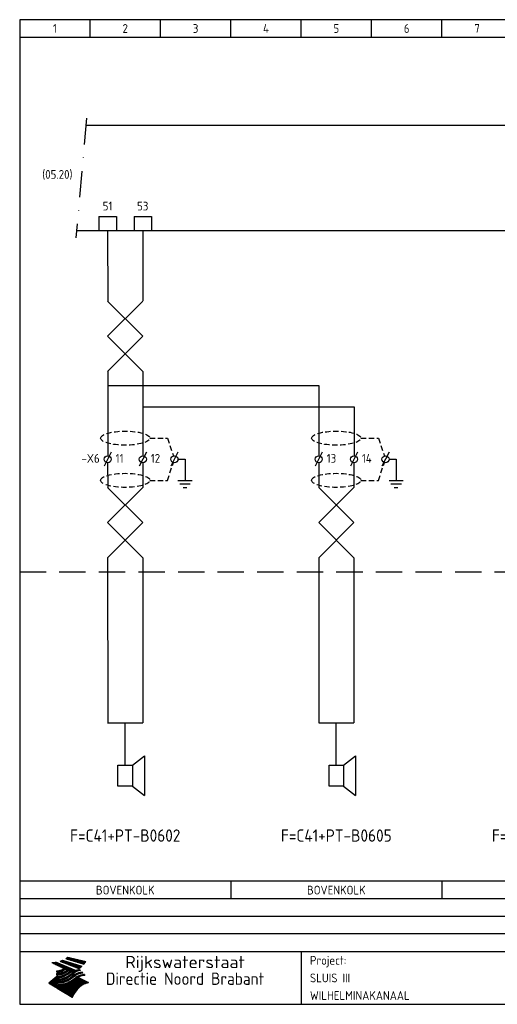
# Model space of a CAD drawing. Extents: x 10 to 410, y 10 to 290.
# Tile 1 of 2: x 10 to 146, y 10 to 290. Entities that reach past the tile are written whole.
import ezdxf
from ezdxf.enums import TextEntityAlignment as Align

# ---------------------------------------------------------------- set-up
doc = ezdxf.new("R2010")
doc.units = 0
doc.header["$LTSCALE"] = 15
doc.header["$MEASUREMENT"] = 0
doc.linetypes.add('DASHDOT', pattern=[1, 0.5, -0.25, 0, -0.25])
doc.linetypes.add('DASHED', pattern=[0.75, 0.5, -0.25])
for name, color, linetype in [('0-25', 7, 'CONTINUOUS'), ('0-35', 2, 'CONTINUOUS'), ('0-50', 3, 'CONTINUOUS'), ('B-25', 7, 'CONTINUOUS'), ('B-35', 2, 'CONTINUOUS'), ('S-25', 7, 'CONTINUOUS')]:
    doc.layers.add(name, color=color, linetype=linetype)
doc.styles.add('ISO', font='iso.shx')
doc.styles.get("Standard").update_dxf_attribs({"font": 'iso.shx'})

# ---------------------------------------------------------------- blocks, each defined once
blk = doc.blocks.new('KADERA3')
at = {"layer": '0-25'}
for p, q in [((30, 285), (30, 290)), ((50, 285), (50, 290)), ((70, 285), (70, 290)), ((90, 285), (90, 290)), ((110, 285), (110, 290)), ((130, 285), (130, 290)), ((10, 285), (410, 285)), ((410, 35), (10, 35)), ((410, 30), (10, 30))]:
    blk.add_line(p, q, dxfattribs=at)
at = {"layer": '0-25', "color": 7}
for p, q in [((21.94, 22.42), (22.53, 22.42)), ((22.06, 22.48), (22.36, 22.48)), ((22.18, 22.53), (27.65, 20.8)), ((22.18, 22.53), (27.65, 20.8)), ((23.14, 22.99), (28.22, 21.46)), ((23.14, 22.99), (28.22, 21.46)), ((23.15, 22.98), (25.33, 22.98)), ((23.23, 23.04), (25.09, 23.04)), ((23.32, 23.1), (24.84, 23.1)), ((23.34, 22.93), (25.57, 22.93)), ((23.4, 23.15), (24.6, 23.15)), ((23.49, 23.21), (24.36, 23.21)), ((23.52, 22.87), (25.81, 22.87)), ((23.57, 23.27), (24.12, 23.27)), ((23.64, 23.32), (23.87, 23.32)), ((23.7, 23.36), (28.82, 22.17)), ((23.7, 23.36), (28.82, 22.17)), ((23.71, 22.82), (26.06, 22.82)), ((23.9, 22.76), (26.3, 22.76)), ((24.09, 22.7), (26.54, 22.7)), ((24.27, 22.65), (26.78, 22.65)), ((24.46, 22.59), (27.03, 22.59)), ((24.65, 22.53), (27.27, 22.53)), ((24.84, 22.48), (27.51, 22.48)), ((25.02, 22.42), (27.75, 22.42)), ((19.1, 21.89), (25.12, 19)), ((19.1, 21.89), (25.12, 19)), ((19.17, 21.86), (20.7, 21.86)), ((19.29, 21.8), (20.83, 21.8)), ((19.4, 21.75), (20.96, 21.75)), ((19.52, 21.69), (21.09, 21.69)), ((19.64, 21.63), (21.22, 21.63)), ((19.74, 21.92), (20.56, 21.92)), ((19.75, 21.58), (21.36, 21.58)), ((19.87, 21.52), (21.49, 21.52)), ((19.99, 21.47), (21.62, 21.47)), ((20.11, 21.41), (21.75, 21.41)), ((20.22, 21.35), (21.88, 21.35)), ((20.25, 21.97), (20.43, 21.97)), ((20.34, 21.3), (22.02, 21.3)), ((20.38, 21.99), (26.02, 19.59)), ((20.38, 21.99), (26.02, 19.59)), ((20.46, 21.24), (22.15, 21.24)), ((20.57, 21.18), (22.28, 21.18)), ((20.69, 21.13), (22.41, 21.13)), ((20.81, 21.07), (22.55, 21.07)), ((20.92, 21.02), (22.68, 21.02)), ((21.04, 20.96), (22.81, 20.96)), ((21.16, 20.9), (22.94, 20.9)), ((21.19, 19.61), (22.35, 19.61)), ((21.27, 20.85), (23.07, 20.85)), ((21.39, 20.79), (23.21, 20.79)), ((21.42, 19.67), (22.47, 19.67)), ((21.47, 22.25), (26.83, 20.19)), ((21.47, 22.25), (26.83, 20.19)), ((21.49, 22.25), (23.07, 22.25)), ((21.51, 20.73), (23.34, 20.73)), ((21.6, 22.2), (23.25, 22.2)), ((21.62, 19.72), (22.59, 19.72)), ((21.63, 20.68), (23.47, 20.68)), ((21.65, 22.31), (22.89, 22.31)), ((21.74, 20.62), (23.6, 20.62)), ((21.75, 22.14), (23.42, 22.14)), ((21.8, 22.37), (22.71, 22.37)), ((21.8, 19.78), (22.69, 19.78)), ((21.86, 20.57), (23.73, 20.57)), ((21.9, 22.08), (23.6, 22.08)), ((21.96, 19.83), (22.79, 19.83)), ((21.98, 20.51), (23.87, 20.51)), ((22.04, 22.03), (23.78, 22.03)), ((22.09, 20.45), (24, 20.45)), ((22.11, 19.89), (22.89, 19.89)), ((22.19, 21.97), (23.96, 21.97)), ((22.21, 20.4), (24.13, 20.4)), ((22.24, 19.95), (22.99, 19.95)), ((22.33, 20.34), (24.26, 20.34)), ((22.34, 21.92), (24.13, 21.92)), ((22.37, 20), (23.08, 20)), ((22.44, 20.28), (24.4, 20.28)), ((22.48, 21.86), (24.31, 21.86)), ((22.49, 20.06), (23.04, 20.06)), ((22.56, 20.23), (24.53, 20.23)), ((22.61, 20.12), (22.93, 20.12)), ((22.63, 21.8), (24.49, 21.8)), ((22.68, 20.17), (24.66, 20.17)), ((22.71, 20.17), (22.82, 20.17)), ((23.11, 20.02), (22.77, 20.2)), ((23.11, 20.02), (22.77, 20.2)), ((22.78, 21.75), (24.67, 21.75)), ((22.79, 20.12), (24.79, 20.12)), ((22.91, 20.06), (24.92, 20.06)), ((22.92, 21.69), (24.85, 21.69)), ((23.03, 20), (25.06, 20)), ((23.07, 21.63), (25.02, 21.63)), ((23.15, 19.95), (25.19, 19.95)), ((23.22, 21.58), (25.2, 21.58)), ((23.26, 19.89), (25.32, 19.89)), ((23.3, 19.61), (23.88, 19.61)), ((23.36, 21.52), (25.38, 21.52)), ((23.38, 19.83), (25.45, 19.83)), ((23.39, 19.67), (23.81, 19.67)), ((23.45, 19.7), (23.58, 19.79)), ((23.45, 19.7), (23.58, 19.79)), ((23.48, 19.72), (23.7, 19.72)), ((23.5, 19.78), (25.58, 19.78)), ((23.51, 21.47), (25.56, 21.47)), ((23.56, 19.78), (23.59, 19.78)), ((23.56, 19.39), (23.9, 19.62)), ((23.56, 19.39), (23.9, 19.62)), ((23.58, 19.79), (23.9, 19.62)), ((23.58, 19.79), (23.9, 19.62)), ((23.61, 19.72), (25.72, 19.72)), ((23.66, 21.41), (25.74, 21.41)), ((23.73, 19.67), (25.85, 19.67)), ((23.8, 21.35), (25.91, 21.35)), ((23.85, 19.61), (25.98, 19.61)), ((23.95, 21.3), (26.09, 21.3)), ((24.09, 21.24), (26.27, 21.24)), ((24.24, 21.18), (26.45, 21.18)), ((24.39, 21.13), (26.62, 21.13)), ((24.53, 21.07), (26.8, 21.07)), ((24.68, 21.02), (26.98, 21.02)), ((24.83, 20.96), (27.16, 20.96)), ((24.97, 20.9), (27.34, 20.9)), ((25.12, 20.85), (27.51, 20.85)), ((25.21, 22.37), (28, 22.37)), ((25.27, 20.79), (27.63, 20.79)), ((25.4, 22.31), (28.24, 22.31)), ((25.41, 20.73), (27.57, 20.73)), ((25.56, 20.68), (27.51, 20.68)), ((25.58, 22.25), (28.48, 22.25)), ((25.71, 20.62), (27.44, 20.62)), ((25.77, 22.2), (28.72, 22.2)), ((25.85, 20.57), (27.37, 20.57)), ((25.96, 22.14), (28.79, 22.14)), ((26, 20.51), (27.29, 20.51)), ((26.06, 19.61), (26.85, 19.61)), ((26.15, 22.08), (28.75, 22.08)), ((26.15, 20.45), (27.22, 20.45)), ((26.21, 19.67), (27.23, 19.67)), ((26.29, 20.4), (27.14, 20.4)), ((26.33, 22.03), (28.71, 22.03)), ((26.44, 20.34), (27.06, 20.34)), ((26.44, 19.72), (27.18, 19.72)), ((26.52, 21.97), (28.66, 21.97)), ((26.59, 20.28), (26.97, 20.28)), ((26.71, 21.92), (28.62, 21.92)), ((26.73, 20.23), (26.89, 20.23)), ((26.9, 21.86), (28.57, 21.86)), ((27.08, 21.8), (28.52, 21.8)), ((27.13, 19.78), (27.25, 19.64)), ((27.13, 19.78), (27.25, 19.64)), ((27.27, 21.75), (28.48, 21.75)), ((27.46, 21.69), (28.43, 21.69)), ((27.65, 21.63), (28.38, 21.63)), ((27.83, 21.58), (28.33, 21.58)), ((28.02, 21.52), (28.28, 21.52)), ((28.21, 21.47), (28.22, 21.47)), ((20.58, 17.88), (18.3, 16)), ((20.58, 17.88), (18.3, 16)), ((19.33, 16.85), (21.07, 16.85)), ((19.4, 16.91), (21.55, 16.91)), ((19.47, 16.97), (21.88, 16.97)), ((19.54, 17.02), (22.13, 17.02)), ((19.61, 17.08), (22.34, 17.08)), ((19.67, 17.13), (20.6, 17.13)), ((19.74, 17.19), (20.6, 17.19)), ((19.81, 17.25), (20.6, 17.25)), ((19.88, 17.3), (20.6, 17.3)), ((19.95, 17.36), (20.6, 17.36)), ((20.01, 17.42), (20.6, 17.42)), ((20.08, 17.47), (20.93, 17.47)), ((20.15, 17.53), (21.26, 17.53)), ((20.22, 17.58), (21.51, 17.58)), ((20.29, 17.64), (21.72, 17.64)), ((20.35, 17.7), (21.9, 17.7)), ((20.42, 17.75), (22.07, 17.75)), ((20.49, 17.81), (22.22, 17.81)), ((20.56, 17.87), (22.36, 17.87)), ((20.6, 19.11), (20.58, 19.51)), ((20.6, 19.11), (20.58, 19.51)), ((20.58, 19.5), (22.09, 19.5)), ((20.58, 19.44), (21.95, 19.44)), ((20.59, 19.38), (21.79, 19.38)), ((20.59, 19.33), (21.62, 19.33)), ((20.59, 19.27), (21.42, 19.27)), ((20.6, 19.22), (21.2, 19.22)), ((20.6, 19.16), (20.93, 19.16)), ((20.6, 19.11), (20.69, 19.12)), ((20.6, 19.11), (20.69, 19.12)), ((20.6, 18.79), (20.77, 18.81)), ((20.6, 18.79), (20.77, 18.81)), ((20.6, 18.29), (20.6, 18.79)), ((20.6, 18.29), (20.6, 18.79)), ((20.6, 18.77), (22.46, 18.77)), ((20.6, 18.71), (22.33, 18.71)), ((20.6, 18.65), (22.19, 18.65)), ((20.6, 18.6), (22.04, 18.6)), ((20.6, 18.54), (21.87, 18.54)), ((20.6, 18.48), (21.68, 18.48)), ((20.6, 18.43), (21.46, 18.43)), ((20.6, 18.37), (21.21, 18.37)), ((20.6, 18.32), (20.87, 18.32)), ((20.6, 18.29), (20.88, 18.32)), ((20.6, 18.29), (20.88, 18.32)), ((20.6, 17.88), (20.86, 17.91)), ((20.6, 17.88), (20.86, 17.91)), ((20.6, 17.43), (20.97, 17.48)), ((20.6, 17.43), (20.97, 17.48)), ((20.6, 17.43), (20.6, 17.09)), ((20.6, 17.43), (20.6, 17.09)), ((20.6, 17.09), (21.26, 17.16)), ((20.6, 17.09), (21.26, 17.16)), ((20.6, 16.8), (21.37, 16.89)), ((20.6, 16.8), (21.37, 16.89)), ((20.6, 16.8), (20.6, 16.45)), ((20.6, 16.8), (20.6, 16.45)), ((20.9, 19.55), (22.23, 19.55)), ((20.9, 18.82), (22.59, 18.82)), ((20.98, 17.92), (22.5, 17.92)), ((21.02, 17.13), (22.53, 17.13)), ((21.32, 18.88), (22.71, 18.88)), ((21.32, 17.98), (22.62, 17.98)), ((21.47, 17.19), (22.7, 17.19)), ((21.59, 18.03), (22.74, 18.03)), ((21.61, 18.93), (22.82, 18.93)), ((21.77, 17.25), (22.85, 17.25)), ((21.8, 18.09), (22.85, 18.09)), ((21.84, 18.99), (22.92, 18.99)), ((21.99, 18.15), (22.95, 18.15)), ((22.01, 17.3), (22.99, 17.3)), ((22.03, 19.05), (23.03, 19.05)), ((22.16, 18.2), (23.05, 18.2)), ((22.21, 19.1), (23.12, 19.1)), ((22.21, 17.36), (23.12, 17.36)), ((22.31, 18.26), (23.15, 18.26)), ((22.36, 19.16), (23.22, 19.16)), ((22.39, 17.42), (23.24, 17.42)), ((22.45, 18.32), (23.24, 18.32)), ((22.51, 19.22), (23.3, 19.22)), ((22.56, 17.47), (23.36, 17.47)), ((22.59, 18.37), (23.33, 18.37)), ((22.64, 19.27), (23.39, 19.27)), ((22.71, 18.43), (23.42, 18.43)), ((22.71, 17.53), (23.47, 17.53)), ((22.77, 19.33), (23.47, 19.33)), ((22.83, 18.48), (23.5, 18.48)), ((22.84, 17.58), (23.57, 17.58)), ((22.89, 19.38), (23.55, 19.38)), ((22.94, 18.54), (23.58, 18.54)), ((22.96, 16.85), (23.86, 16.85)), ((22.97, 17.64), (23.67, 17.64)), ((23, 19.44), (23.63, 19.44)), ((23.04, 18.6), (23.66, 18.6)), ((23.1, 19.5), (23.72, 19.5)), ((23.1, 17.7), (23.77, 17.7)), ((23.12, 16.91), (23.96, 16.91)), ((23.14, 18.65), (23.74, 18.65)), ((23.21, 19.55), (23.8, 19.55)), ((23.21, 17.75), (23.86, 17.75)), ((23.24, 18.71), (23.82, 18.71)), ((23.26, 16.97), (24.05, 16.97)), ((23.32, 17.81), (23.95, 17.81)), ((23.33, 18.77), (23.91, 18.77)), ((23.39, 17.02), (24.14, 17.02)), ((23.42, 18.82), (23.99, 18.82)), ((23.42, 17.87), (24.03, 17.87)), ((23.51, 18.88), (24.07, 18.88)), ((23.52, 17.92), (24.11, 17.92)), ((23.52, 17.08), (24.22, 17.08)), ((23.54, 18.9), (24.3, 19.42)), ((23.54, 18.9), (24.3, 19.42)), ((23.59, 18.93), (24.15, 18.93)), ((23.62, 17.98), (24.2, 17.98)), ((23.63, 17.13), (24.3, 17.13)), ((23.65, 18.59), (24.62, 19.25)), ((23.65, 18.59), (24.62, 19.25)), ((23.67, 18.99), (24.23, 18.99)), ((23.71, 18.03), (24.28, 18.03)), ((23.75, 19.05), (24.32, 19.05)), ((23.75, 17.19), (24.38, 17.19)), ((23.79, 18.09), (24.36, 18.09)), ((23.83, 19.1), (24.4, 19.1)), ((23.85, 17.25), (24.46, 17.25)), ((23.88, 18.15), (24.44, 18.15)), ((23.92, 19.16), (24.48, 19.16)), ((23.94, 18.19), (25.23, 19.07)), ((23.94, 18.19), (25.23, 19.07)), ((23.95, 17.3), (24.55, 17.3)), ((23.96, 19.55), (25.96, 19.55)), ((23.96, 18.2), (24.53, 18.2)), ((24, 19.22), (24.56, 19.22)), ((24.04, 18.26), (24.61, 18.26)), ((24.05, 17.36), (24.63, 17.36)), ((24.06, 17.88), (25.34, 18.76)), ((24.06, 17.88), (25.34, 18.76)), ((24.08, 19.5), (25.88, 19.5)), ((24.08, 19.27), (24.58, 19.27)), ((24.13, 18.32), (24.69, 18.32)), ((24.14, 17.42), (24.71, 17.42)), ((24.16, 19.33), (24.47, 19.33)), ((24.2, 19.44), (25.79, 19.44)), ((24.21, 18.37), (24.77, 18.37)), ((24.23, 17.47), (24.79, 17.47)), ((24.24, 17.48), (25.52, 18.36)), ((24.24, 17.48), (25.52, 18.36)), ((24.25, 19.38), (24.36, 19.38)), ((24.29, 18.43), (24.85, 18.43)), ((24.3, 19.42), (24.62, 19.25)), ((24.3, 19.42), (24.62, 19.25)), ((24.31, 19.38), (25.71, 19.38)), ((24.31, 17.53), (24.87, 17.53)), ((24.35, 17.17), (25.64, 18.05)), ((24.35, 17.17), (25.64, 18.05)), ((24.37, 18.48), (24.94, 18.48)), ((24.39, 17.58), (24.96, 17.58)), ((24.43, 19.33), (25.62, 19.33)), ((24.45, 18.54), (25.02, 18.54)), ((24.47, 17.64), (25.04, 17.64)), ((24.54, 18.6), (25.1, 18.6)), ((24.55, 19.27), (25.54, 19.27)), ((24.56, 17.7), (25.12, 17.7)), ((24.62, 18.65), (25.18, 18.65)), ((24.63, 16.72), (25.91, 17.6)), ((24.63, 16.72), (25.91, 17.6)), ((24.64, 17.75), (25.2, 17.75)), ((24.67, 19.22), (25.45, 19.22)), ((24.7, 18.71), (25.27, 18.71)), ((24.72, 17.81), (25.29, 17.81)), ((24.78, 19.16), (25.37, 19.16)), ((24.78, 18.77), (25.34, 18.77)), ((24.8, 17.87), (25.37, 17.87)), ((24.82, 16.85), (28.23, 16.85)), ((24.87, 18.82), (25.4, 18.82)), ((24.89, 17.92), (25.45, 17.92)), ((24.9, 19.1), (25.28, 19.1)), ((24.9, 16.91), (28.11, 16.91)), ((24.95, 18.88), (25.45, 18.88)), ((24.97, 17.98), (25.53, 17.98)), ((24.99, 16.97), (28, 16.97)), ((25.02, 19.05), (25.2, 19.05)), ((25.03, 18.93), (25.51, 18.93)), ((25.05, 18.03), (25.61, 18.03)), ((25.07, 17.02), (27.89, 17.02)), ((25.11, 18.99), (25.57, 18.99)), ((26.02, 19.59), (25.12, 19)), ((26.02, 19.59), (25.12, 19)), ((25.13, 18.09), (25.68, 18.09)), ((25.15, 17.08), (27.77, 17.08)), ((25.19, 19.05), (25.63, 19.05)), ((25.21, 18.15), (25.75, 18.15)), ((25.23, 17.13), (27.66, 17.13)), ((25.26, 19.1), (25.7, 19.1)), ((25.3, 18.2), (25.82, 18.2)), ((25.31, 17.19), (27.55, 17.19)), ((25.33, 19.16), (25.77, 19.16)), ((25.38, 18.26), (25.89, 18.26)), ((25.39, 19.22), (25.85, 19.22)), ((25.4, 17.25), (27.43, 17.25)), ((25.46, 18.32), (25.97, 18.32)), ((25.47, 19.27), (25.93, 19.27)), ((25.48, 17.3), (27.32, 17.3)), ((25.54, 19.33), (26.03, 19.33)), ((25.54, 18.37), (26.06, 18.37)), ((25.56, 17.36), (27.21, 17.36)), ((25.62, 18.43), (26.14, 18.43)), ((25.63, 19.38), (26.13, 19.38)), ((25.64, 17.42), (27.1, 17.42)), ((25.7, 18.48), (26.24, 18.48)), ((25.72, 19.44), (26.24, 19.44)), ((25.73, 17.47), (26.98, 17.47)), ((25.79, 18.54), (26.34, 18.54)), ((25.81, 17.53), (26.87, 17.53)), ((25.82, 19.5), (26.36, 19.5)), ((25.89, 18.6), (26.46, 18.6)), ((25.89, 17.58), (26.76, 17.58)), ((25.93, 19.55), (26.53, 19.55)), ((25.96, 17.64), (26.64, 17.64)), ((25.99, 18.65), (26.58, 18.65)), ((26.04, 17.7), (26.59, 17.7)), ((26.1, 18.71), (26.72, 18.71)), ((26.12, 17.75), (26.67, 17.75)), ((26.2, 17.81), (26.76, 17.81)), ((26.23, 18.77), (26.89, 18.77)), ((26.29, 17.87), (26.86, 17.87)), ((26.37, 18.82), (27.09, 18.82)), ((26.39, 17.92), (26.97, 17.92)), ((26.49, 17.98), (27.09, 17.98)), ((26.53, 18.88), (27.34, 18.88)), ((26.56, 17.68), (29.54, 16.2)), ((26.56, 17.68), (29.54, 16.2)), ((26.6, 18.03), (27.22, 18.03)), ((26.72, 18.09), (27.38, 18.09)), ((26.73, 18.93), (27.66, 18.93)), ((26.85, 18.15), (27.56, 18.15)), ((26.99, 18.99), (27.9, 18.99)), ((27, 18.2), (27.8, 18.2)), ((27.18, 18.26), (28.13, 18.26)), ((27.26, 19.05), (27.84, 19.05)), ((27.39, 18.32), (28.47, 18.32)), ((27.7, 18.37), (28.49, 18.37)), ((27.78, 19.1), (27.93, 18.96)), ((27.78, 19.1), (27.93, 18.96)), ((28, 18.43), (28.44, 18.43)), ((28.39, 18.48), (28.54, 18.32)), ((28.39, 18.48), (28.54, 18.32)), ((24.94, 11.97), (18.3, 16)), ((24.94, 11.97), (18.3, 16)), ((18.31, 16.01), (20.96, 16.01)), ((18.38, 16.07), (21.46, 16.07)), ((18.38, 15.95), (20.6, 15.95)), ((18.45, 16.12), (21.88, 16.12)), ((18.47, 15.9), (20.6, 15.9)), ((18.52, 16.18), (22.15, 16.18)), ((18.57, 15.84), (20.6, 15.84)), ((18.59, 16.23), (22.38, 16.23)), ((18.65, 16.29), (22.58, 16.29)), ((18.66, 15.78), (20.6, 15.78)), ((18.72, 16.35), (22.75, 16.35)), ((18.75, 15.73), (20.6, 15.73)), ((18.79, 16.4), (22.91, 16.4)), ((18.85, 15.67), (20.6, 15.67)), ((18.86, 16.46), (20.6, 16.46)), ((18.93, 16.52), (20.6, 16.52)), ((18.94, 15.62), (20.6, 15.62)), ((18.99, 16.57), (20.6, 16.57)), ((19.03, 15.56), (27.83, 15.56)), ((19.06, 16.63), (20.6, 16.63)), ((19.12, 15.5), (27.75, 15.5)), ((19.13, 16.68), (20.6, 16.68)), ((19.2, 16.74), (20.6, 16.74)), ((19.22, 15.45), (27.66, 15.45)), ((19.27, 16.8), (20.6, 16.8)), ((19.31, 15.39), (27.58, 15.39)), ((19.4, 15.33), (27.5, 15.33)), ((19.49, 15.28), (27.43, 15.28)), ((19.59, 15.22), (27.36, 15.22)), ((19.68, 15.17), (27.29, 15.17)), ((19.77, 15.11), (27.22, 15.11)), ((19.86, 15.05), (27.15, 15.05)), ((19.96, 15), (27.09, 15)), ((20.05, 14.94), (27.02, 14.94)), ((20.14, 14.88), (26.96, 14.88)), ((20.24, 14.83), (26.9, 14.83)), ((20.33, 14.77), (26.84, 14.77)), ((20.42, 14.72), (26.79, 14.72)), ((20.51, 14.66), (26.73, 14.66)), ((20.6, 16.45), (21.56, 16.56)), ((20.6, 16.45), (21.56, 16.56)), ((20.6, 15.97), (21.67, 16.09)), ((20.6, 15.97), (21.67, 16.09)), ((20.6, 15.97), (20.6, 15.58)), ((20.6, 15.97), (20.6, 15.58)), ((20.6, 15.58), (21.95, 15.73)), ((20.6, 15.58), (21.95, 15.73)), ((20.61, 14.6), (26.68, 14.6)), ((20.7, 16.46), (23.06, 16.46)), ((20.7, 14.55), (26.62, 14.55)), ((20.79, 14.49), (26.57, 14.49)), ((20.88, 14.43), (26.52, 14.43)), ((20.94, 15.62), (27.92, 15.62)), ((20.98, 14.38), (26.47, 14.38)), ((21.07, 14.32), (26.42, 14.32)), ((21.16, 14.27), (26.38, 14.27)), ((21.2, 16.52), (23.2, 16.52)), ((21.25, 14.21), (26.33, 14.21)), ((21.35, 14.15), (26.29, 14.15)), ((21.44, 14.1), (26.24, 14.1)), ((21.45, 15.67), (28.01, 15.67)), ((21.53, 14.04), (26.2, 14.04)), ((21.72, 16.57), (23.32, 16.57)), ((21.96, 15.73), (28.11, 15.73)), ((22.1, 16.63), (23.44, 16.63)), ((22.34, 15.78), (28.21, 15.78)), ((22.38, 16.68), (23.56, 16.68)), ((22.6, 16.74), (23.66, 16.74)), ((22.62, 15.84), (28.33, 15.84)), ((22.79, 16.8), (23.77, 16.8)), ((22.84, 15.9), (28.52, 15.9)), ((23.04, 15.95), (28.71, 15.95)), ((23.21, 16.01), (28.9, 16.01)), ((23.37, 16.07), (29.08, 16.07)), ((23.51, 16.12), (29.27, 16.12)), ((29.41, 16.17), (23.65, 16.17)), ((23.77, 16.23), (29.47, 16.23)), ((23.89, 16.29), (29.36, 16.29)), ((24, 16.35), (29.24, 16.35)), ((24.11, 16.4), (29.13, 16.4)), ((24.21, 16.46), (29.02, 16.46)), ((24.31, 16.52), (28.91, 16.52)), ((24.4, 16.57), (28.79, 16.57)), ((24.49, 16.63), (28.68, 16.63)), ((24.57, 16.68), (28.57, 16.68)), ((24.66, 16.74), (28.45, 16.74)), ((24.74, 16.8), (28.34, 16.8)), ((28.29, 15.83), (29.54, 16.2)), ((28.29, 15.83), (29.54, 16.2)), ((29.54, 16.2), (29.45, 16.17)), ((29.54, 16.2), (29.45, 16.17)), ((29.46, 16.18), (29.47, 16.18)), ((21.63, 13.98), (26.16, 13.98)), ((21.72, 13.93), (26.12, 13.93)), ((21.81, 13.87), (26.08, 13.87)), ((21.9, 13.82), (26.04, 13.82)), ((22, 13.76), (26, 13.76)), ((22.09, 13.7), (25.96, 13.7)), ((22.18, 13.65), (25.93, 13.65)), ((22.27, 13.59), (25.89, 13.59)), ((22.37, 13.53), (25.86, 13.53)), ((22.46, 13.48), (25.82, 13.48)), ((22.55, 13.42), (25.79, 13.42)), ((22.65, 13.37), (25.76, 13.37)), ((22.74, 13.31), (25.73, 13.31)), ((22.83, 13.25), (25.69, 13.25)), ((22.92, 13.2), (25.66, 13.2)), ((23.02, 13.14), (25.63, 13.14)), ((23.11, 13.08), (25.59, 13.08)), ((23.2, 13.03), (25.56, 13.03)), ((23.29, 12.97), (25.53, 12.97)), ((23.39, 12.92), (25.5, 12.92)), ((23.48, 12.86), (25.46, 12.86)), ((23.57, 12.8), (25.43, 12.8)), ((23.66, 12.75), (25.4, 12.75)), ((23.76, 12.69), (25.36, 12.69)), ((23.85, 12.63), (25.33, 12.63)), ((23.94, 12.58), (25.3, 12.58)), ((24.04, 12.52), (25.26, 12.52)), ((24.13, 12.47), (25.23, 12.47)), ((24.22, 12.41), (25.2, 12.41)), ((24.31, 12.35), (25.17, 12.35)), ((24.41, 12.3), (25.13, 12.3)), ((24.5, 12.24), (25.1, 12.24)), ((24.59, 12.18), (25.07, 12.18)), ((24.68, 12.13), (25.03, 12.13)), ((24.78, 12.07), (25, 12.07)), ((24.87, 12.02), (24.97, 12.02)), ((24.94, 11.97), (25.81, 13.45)), ((24.94, 11.97), (25.81, 13.45))]:
    blk.add_line(p, q, dxfattribs=at)
for centre, radius, start, end in [((19.84, 27.26), 5.27, 288.0217, 296.3084), ((19.84, 27.26), 5.27, 288.0217, 296.3084), ((20.49, 27.56), 5.28, 300.0654, 307.393), ((20.49, 27.56), 5.28, 300.0654, 307.393), ((19.15, 29.7), 7.8, 269.6055, 279.0886), ((19.15, 29.7), 7.8, 269.6055, 279.0886), ((19.93, 25.38), 5.91, 276.3402, 298.7463), ((19.93, 25.38), 5.91, 276.3402, 298.7463), ((19.84, 25.09), 6.03, 278.129, 302.868), ((19.84, 25.09), 6.03, 278.129, 302.868), ((20.35, 24.56), 5.76, 274.164, 302.5474), ((20.35, 24.56), 5.76, 274.164, 302.5474), ((27.05, 17.17), 2.63, 107.4286, 133.7799), ((27.05, 17.17), 2.63, 107.4286, 133.7799), ((27.01, 16.84), 2.93, 87.7348, 104.8316), ((27.01, 16.84), 2.93, 87.7348, 104.8316), ((27.37, 15.71), 3.93, 91.7838, 103.2817), ((27.37, 15.71), 3.93, 91.7838, 103.2817), ((24.11, 24.7), 5.26, 301.1147, 312.2814), ((24.11, 24.7), 5.26, 301.1147, 312.2814), ((21.95, 27.32), 8.59, 316.9248, 323.1399), ((21.95, 27.32), 8.59, 316.9248, 323.1399), ((20.21, 23.78), 5.91, 273.6149, 304.3803), ((20.21, 23.78), 5.91, 273.6149, 304.3803), ((20.05, 24.28), 6.02, 277.9472, 305.7139), ((20.05, 24.28), 6.02, 277.9472, 305.7139), ((20.04, 23.49), 6.09, 278.8115, 306.4242), ((20.04, 23.49), 6.09, 278.8115, 306.4242), ((20.53, 23.07), 5.96, 277.0519, 304.973), ((20.53, 23.07), 5.96, 277.0519, 304.973), ((20.72, 22.76), 5.91, 276.3402, 304.3803), ((20.72, 22.76), 5.91, 276.3402, 304.3803), ((21.06, 22.34), 5.81, 274.9043, 303.1745), ((21.06, 22.34), 5.81, 274.9043, 303.1745), ((20.82, 22.06), 6.04, 278.1111, 305.8489), ((20.82, 22.06), 6.04, 278.1111, 305.8489), ((27.45, 16.91), 2.81, 110.4143, 138.7411), ((27.45, 16.91), 2.81, 110.4143, 138.7411), ((27.57, 15.64), 3.4, 98.1566, 126.9045), ((27.57, 15.64), 3.4, 98.1566, 126.9045), ((27.91, 15.54), 3.39, 100.5835, 132.088), ((27.91, 15.54), 3.39, 100.5835, 132.088), ((28.21, 14.74), 3.67, 95.7581, 128.7216), ((28.21, 14.74), 3.67, 95.7581, 128.7216), ((28.4, 15.05), 3.21, 96.3886, 125.0052), ((28.4, 15.05), 3.21, 96.3886, 125.0052), ((27.82, 16.31), 2.8, 90.634, 105.1984), ((27.82, 16.31), 2.8, 90.634, 105.1984), ((28.19, 15.04), 3.93, 93.8342, 103.2817), ((28.19, 15.04), 3.93, 93.8342, 103.2817), ((28.58, 15.69), 2.8, 93.8141, 105.1984), ((28.58, 15.69), 2.8, 93.8141, 105.1984), ((28.95, 14.41), 3.93, 96.0135, 103.2817), ((28.95, 14.41), 3.93, 96.0135, 103.2817), ((21.3, 21.6), 5.91, 276.3402, 304.3803), ((21.3, 21.6), 5.91, 276.3402, 304.3803), ((31.24, 10.26), 6.3, 117.9568, 149.6251), ((31.24, 10.26), 6.3, 117.9568, 149.6251)]:
    blk.add_arc(centre, radius, start, end, dxfattribs=at)
at = {"layer": '0-35'}
blk.add_line((90, 25), (90, 10), dxfattribs=at)
at = {"layer": '0-50'}
blk.add_line((10, 25), (410, 25), dxfattribs=at)
blk.add_lwpolyline([(10, 10), (410, 10), (410, 290), (10, 290)], close=True, dxfattribs=at)
at = {"layer": '0-25', "style": 'ISO'}
blk.add_text('Project:', height=2.5, dxfattribs=at).set_placement((92.5, 22.5), align=Align.MIDDLE_LEFT)
for tag, p in [('STR1', (20, 287.5)), ('STR2', (40, 287.5)), ('STR3', (60, 287.5)), ('STR4', (80, 287.5)), ('STR5', (100, 287.5)), ('STR6', (120, 287.5)), ('STR7', (140, 287.5)), ('STR8', (160, 287.5)), ('STR9', (180, 287.5)), ('STR10', (200, 287.5)), ('STR11', (220, 287.5)), ('STR12', (240, 287.5)), ('STR13', (260, 287.5)), ('STR14', (280, 287.5)), ('STR15', (300, 287.5)), ('STR16', (320, 287.5)), ('STR17', (340, 287.5)), ('STR18', (360, 287.5)), ('STR19', (380, 287.5)), ('STR20', (400, 287.5)), ('W', (180, 12.5)), ('Z', (310, 12.5)), ('Y', (327.5, 12.5))]:
    blk.add_attdef(tag, text='', height=2.5, dxfattribs=at).set_placement(p, align=Align.MIDDLE)
for tag, p in [('N', (220, 22.5)), ('B', (92.5, 17.5)), ('P', (220, 17.5)), ('C', (92.5, 12.5)), ('U', (220, 12.5)), ('REV', (295, 12.5))]:
    blk.add_attdef(tag, text='', height=2.5, dxfattribs=at).set_placement(p, align=Align.MIDDLE_LEFT)
at = {"layer": '0-35', "style": 'ISO', "width": 1.182609}
blk.add_text('Rijkswaterstaat', height=3.5, dxfattribs=at).set_placement((40, 20.28), (74, 20.28), align=Align.FIT)
at = {"layer": '0-35', "color": 2, "style": 'ISO', "width": 1.016949}
blk.add_text('Directie Noord Brabant', height=3.5, dxfattribs=at).set_placement((34.5, 15.53), (79.5, 15.53), align=Align.FIT)
at = {"layer": '0-35', "style": 'ISO'}
blk.add_attdef('RNR', text='', height=3.5, dxfattribs=at).set_placement((305, 17.5), align=Align.MIDDLE)
for tag, p in [('X', (178.5, 17.5)), ('FORM', (402.5, 15))]:
    blk.add_attdef(tag, text='', height=3.5, dxfattribs=at).set_placement(p, align=Align.MIDDLE_LEFT)
at = {"layer": '0-50', "style": 'ISO'}
for tag, p in [('M', (342.5, 15)), ('O', (365, 15))]:
    blk.add_attdef(tag, text='', height=5, dxfattribs=at).set_placement(p, align=Align.MIDDLE)
blk.add_attdef('Q', text='', height=5, dxfattribs=at).set_placement((382.5, 15), align=Align.MIDDLE_LEFT)
blk = doc.blocks.new('X105')
at = {"layer": '0-25', "color": 0}
blk.add_line((1, 2), (-1, -2), dxfattribs=at)
blk.add_circle((0, 0), 1, dxfattribs=at)
at = {"layer": 'B-25', "style": 'ISO'}
blk.add_attdef('LC', text='', height=2.5, dxfattribs=at).set_placement((-2.26, -1), align=Align.RIGHT)
blk.add_attdef('KT', (2.26, -1), '', height=2.5, dxfattribs=at)

msp = doc.modelspace()

# ---------------------------------------------------------------- linework, layer by layer
at = {"layer": '0-25', "linetype": 'DASHDOT'}
msp.add_line((29, 262), (26, 228), dxfattribs=at)
at = {"layer": '0-25'}
for p, q in [((35.03, 185.93), (95.03, 185.93)), ((45.07, 179.93), (105.03, 179.93)), ((54.99, 165), (56.99, 165)), ((56.99, 165), (56.99, 159)), ((114.98, 165), (116.98, 165)), ((116.98, 165), (116.98, 159)), ((54.99, 159), (58.99, 159)), ((55.49, 158), (58.49, 158)), ((56.49, 157), (57.49, 157)), ((114.98, 159), (118.98, 159)), ((115.48, 158), (118.48, 158)), ((116.48, 157), (117.48, 157)), ((35, 90), (45, 90)), ((40, 78), (40, 90)), ((95, 90), (105, 90)), ((100, 78), (100, 90)), ((42.06, 78), (45.44, 80.63)), ((45.44, 80.63), (45.44, 69.38)), ((102.06, 78), (105.44, 80.63)), ((105.44, 80.63), (105.44, 69.38)), ((37.94, 72), (37.94, 78)), ((37.94, 78), (42.06, 78)), ((42.06, 78), (42.06, 72)), ((97.94, 78), (102.06, 78)), ((97.94, 72), (97.94, 78)), ((102.06, 78), (102.06, 72)), ((42.06, 72), (37.94, 72)), ((42.06, 72), (45.44, 69.38)), ((102.06, 72), (97.94, 72)), ((102.06, 72), (105.44, 69.38)), ((410, 45), (10, 45)), ((410, 40), (10, 40))]:
    msp.add_line(p, q, dxfattribs=at)
at = {"layer": '0-25', "linetype": 'DASHED', "ltscale": 0.2}
for p, q in [((46.99, 171), (51.99, 171)), ((51.99, 171), (53.67, 165.95)), ((106.98, 171), (111.98, 171)), ((111.98, 171), (113.67, 165.95)), ((51.99, 159), (53.67, 164.05)), ((111.98, 159), (113.67, 164.05)), ((46.99, 159), (51.99, 159)), ((106.98, 159), (111.98, 159))]:
    msp.add_line(p, q, dxfattribs=at)
at = {"layer": '0-25', "linetype": 'DASHED'}
msp.add_line((10, 133), (410, 133), dxfattribs=at)
at = {"layer": '0-25', "linetype": 'DASHED', "ltscale": 0.2}
for centre in [(39.99, 171), (99.98, 171), (39.99, 159), (99.98, 159)]:
    msp.add_ellipse(centre, major_axis=(-7, 0), ratio=0.285714, dxfattribs=at)
at = {"layer": 'S-25'}
for p, q in [((32.5, 234), (32.5, 230)), ((32.5, 234), (37.5, 234)), ((37.5, 234), (37.5, 230)), ((42.5, 234), (47.5, 234)), ((42.5, 234), (42.5, 230)), ((47.5, 234), (47.5, 230)), ((35, 230), (35.01, 209.99)), ((45, 230), (45.01, 210.01)), ((45, 210), (35, 200)), ((35, 210), (45, 200)), ((35, 200), (45, 190)), ((45, 200), (35, 190)), ((35.02, 190.02), (35.04, 166)), ((45.02, 189.98), (45.04, 166)), ((95.03, 185.93), (95.04, 166)), ((105.03, 179.93), (105.04, 166)), ((35, 164), (35.01, 156.99)), ((45, 164), (45.01, 157.01)), ((95, 164), (95.01, 156.99)), ((105, 164), (105.01, 157.01)), ((35, 157), (45, 147)), ((45, 157), (35, 147)), ((105, 157), (95, 147)), ((95, 157), (105, 147)), ((45, 147), (35, 137)), ((35, 147), (45, 137)), ((95, 147), (105, 137)), ((105, 147), (95, 137)), ((35, 137), (35.02, 90)), ((45, 137), (45.02, 90)), ((95, 137), (95.02, 90)), ((105, 137), (105.02, 90)), ((70, 45), (70, 40)), ((130, 45), (130, 40))]:
    msp.add_line(p, q, dxfattribs=at)
for points in [[(28.82, 260), (395, 260)], [(395, 230), (26.18, 230)]]:
    msp.add_lwpolyline(points, dxfattribs=at)

# ---------------------------------------------------------------- block references
at = {"layer": '0-25', "linetype": 'DASHDOT'}
msp.add_blockref('X105', (35, 165), dxfattribs=at).add_auto_attribs({'KT': '11', 'LC': '-X6'})
ref = msp.add_blockref('X105', (45, 165), dxfattribs=at)
ref.add_attrib('KT', '12', (47.26, 164), dxfattribs={"layer": 'B-25', "height": 2.5, "style": 'ISO'})
for p in [(53.99, 165), (113.98, 165)]:
    msp.add_blockref('X105', p, dxfattribs=at)
ref = msp.add_blockref('X105', (95, 165), dxfattribs=at)
ref.add_attrib('KT', '13', (97.26, 164), dxfattribs={"layer": 'B-25', "height": 2.5, "style": 'ISO'})
ref = msp.add_blockref('X105', (105, 165), dxfattribs=at)
ref.add_attrib('KT', '14', (107.26, 164), dxfattribs={"layer": 'B-25', "height": 2.5, "style": 'ISO'})
at = {"layer": 'S-25'}
ref = msp.add_blockref('KADERA3', (0, 0), dxfattribs=at)
ref.add_attrib('B', 'SLUIS III', dxfattribs={"layer": '0-25', "height": 2.5, "style": 'ISO'}).set_placement((92.5, 17.5), align=Align.MIDDLE_LEFT)
ref.add_attrib('C', 'WILHELMINAKANAAL', dxfattribs={"layer": '0-25', "height": 2.5, "style": 'ISO'}).set_placement((92.5, 12.5), align=Align.MIDDLE_LEFT)
ref.add_attrib('STR1', '1', dxfattribs={"layer": '0-25', "height": 2.5, "style": 'ISO'}).set_placement((20, 287.5), align=Align.MIDDLE)
ref.add_attrib('STR2', '2', dxfattribs={"layer": '0-25', "height": 2.5, "style": 'ISO'}).set_placement((40, 287.5), align=Align.MIDDLE)
ref.add_attrib('STR3', '3', dxfattribs={"layer": '0-25', "height": 2.5, "style": 'ISO'}).set_placement((60, 287.5), align=Align.MIDDLE)
ref.add_attrib('STR4', '4', dxfattribs={"layer": '0-25', "height": 2.5, "style": 'ISO'}).set_placement((80, 287.5), align=Align.MIDDLE)
ref.add_attrib('STR5', '5', dxfattribs={"layer": '0-25', "height": 2.5, "style": 'ISO'}).set_placement((100, 287.5), align=Align.MIDDLE)
ref.add_attrib('STR6', '6', dxfattribs={"layer": '0-25', "height": 2.5, "style": 'ISO'}).set_placement((120, 287.5), align=Align.MIDDLE)
ref.add_attrib('STR7', '7', dxfattribs={"layer": '0-25', "height": 2.5, "style": 'ISO'}).set_placement((140, 287.5), align=Align.MIDDLE)

# ---------------------------------------------------------------- texts
at = {"layer": 'B-25'}
msp.add_text('(05.20)', height=2.5, dxfattribs=at).set_placement((25, 246), align=Align.MIDDLE_RIGHT)
for s, p in [('51', (34.97, 237)), ('53', (44.97, 237))]:
    msp.add_text(s, height=2.5, dxfattribs=at).set_placement(p, align=Align.MIDDLE)
at = {"layer": 'B-25', "style": 'ISO'}
for p in [(40, 42.48), (100, 42.48)]:
    msp.add_text('BOVENKOLK', height=2.5, dxfattribs=at).set_placement(p, align=Align.MIDDLE)
at = {"layer": 'B-35', "style": 'ISO'}
for s, p in [('F=C41+PT-B0602', (40, 58)), ('F=C41+PT-B0605', (100, 58)), ('F=C41+PT-B0608', (160, 58))]:
    msp.add_text(s, height=3.5, dxfattribs=at).set_placement(p, align=Align.MIDDLE)

doc.saveas('drawing.dxf')
